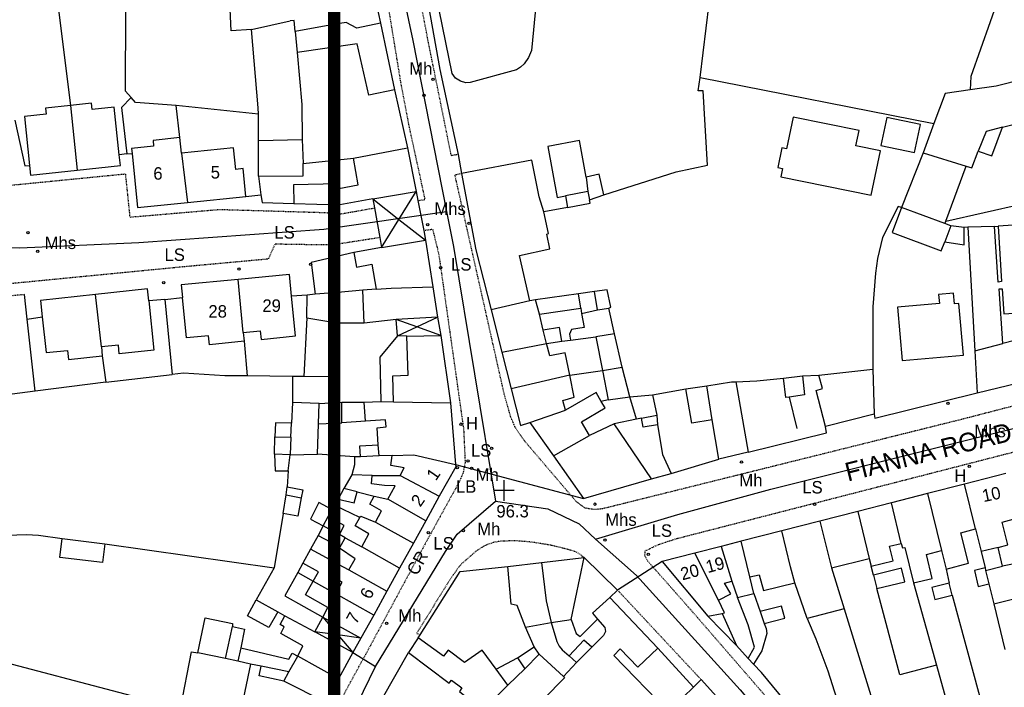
# Model space of a CAD drawing. Header units: metres. Extents: x 611948 to 1225781, y 656699 to 1316021.
# Tile 58 of 169: x 612450 to 612608, y 658409 to 658516. Entities that reach past the tile are written whole.
import ezdxf

# ---------------------------------------------------------------- set-up
doc = ezdxf.new("R2010")
doc.units = ezdxf.units.M
doc.linetypes.add('4696-11$0$PECK', pattern=[0.2, 0.1, -0.1])
for name, color, linetype in [('- EXTENT OF LiDAR SURVEY', 1, 'Continuous'), ('4696-11$0$BLD_INN_W', 253, 'Continuous'), ('4696-11$0$BLD_OTL_P', 253, 'Continuous'), ('4696-11$0$BLD_OTL_S', 253, 'Continuous'), ('4696-11$0$GEN_LIN_D', 253, 'Continuous'), ('4696-11$0$GEN_PCK_D', 253, '4696-11$0$PECK'), ('4696-11$0$GL_HS_OTL', 253, 'Continuous'), ('4696-11$0$HT_CTRL', 253, 'Continuous'), ('4696-11$0$OTHER_SYM', 253, 'Continuous'), ('4696-11$0$POLE_SYMB', 253, 'Continuous'), ('4696-11$0$ROADS', 253, 'Continuous'), ('4696-11$0$ROADS_CTR', 253, 'Continuous'), ('4696-11$0$ROADS_PCK', 253, '4696-11$0$PECK'), ('4696-11$0$TOWNLAND', 253, 'Continuous')]:
    doc.layers.add(name, color=color, linetype=linetype)
doc.styles.add('4696-11$0$STANDARD', font='txt')

# ---------------------------------------------------------------- blocks, each defined once
blk = doc.blocks.new('4696-11$0$13', base_point=(160450.170478, 242323.105036))
blk.add_circle((160450.170478, 242323.105036), 0.187958)
blk = doc.blocks.new('4696-11$0$35', base_point=(150.27109, 306.896499))
for p, q in [((150.27109, 308.539432), (150.27109, 305.253567)), ((151.914023, 306.896499), (148.62816, 306.896499))]:
    blk.add_line(p, q)
blk = doc.blocks.new('4696-11')
at = {"layer": '4696-11$0$BLD_INN_W', "flags": 128}
for points in [[(612493.751, 658514.527), (612494.067, 658511.148)], [(612457.666, 658502.682), (612458.745, 658492.295)], [(612607.35, 658499.174), (612604.714, 658498.483), (612603.449, 658495.356)], [(612487.856, 658497.06), (612494.894, 658497.234)], [(612475.51, 658494.995), (612476.46, 658487.108)], [(612506.201, 658487.702), (612513.179, 658488.869)], [(612510.414, 658484.396), (612513.179, 658488.869)], [(612540.729, 658488.856), (612537.172, 658488.158)], [(612506.201, 658487.702), (612510.414, 658484.396)], [(612507.625, 658479.882), (612510.414, 658484.396)], [(612510.414, 658484.396), (612514.696, 658481.036)], [(612599.008, 658483.337), (612598.08, 658480.773)], [(612507.625, 658479.882), (612514.696, 658481.036)], [(612485.417, 658466.27), (612484.574, 658474.777)], [(612506.767, 658473.195), (612509.187, 658473.345), (612515.845, 658473.558)], [(612539.619, 658470.133), (612539.268, 658472.451)], [(612542.299, 658469.886), (612541.805, 658472.822)], [(612462.627, 658463.972), (612461.669, 658472.347)], [(612531.434, 658471.353), (612525.242, 658469.863)], [(612532.964, 658469.181), (612532.333, 658471.498)], [(612539.743, 658469.313), (612542.299, 658469.886)], [(612542.299, 658469.886), (612544.138, 658470.174)], [(612495.611, 658468.601), (612500.735, 658467.746)], [(612516.589, 658468.702), (612509.971, 658468.351)], [(612513.281, 658467.152), (612509.971, 658468.351)], [(612513.281, 658467.152), (612516.589, 658468.702)], [(612510.164, 658465.691), (612513.281, 658467.152)], [(612517.163, 658465.745), (612513.281, 658467.152)], [(612534.107, 658464.487), (612533.576, 658466.624)], [(612511.684, 658465.679), (612517.163, 658465.745)], [(612545.018, 658466.039), (612542.02, 658465.565)], [(612526.935, 658463.113), (612534.107, 658464.487)], [(612602.903, 658463.318), (612607.397, 658464.499)], [(612543.106, 658460.151), (612546.263, 658460.666)], [(612537.83, 658459.385), (612528.442, 658457.221)], [(612560.722, 658452.237), (612559.835, 658457.712)], [(612505.05, 658452.029), (612504.815, 658455.067)], [(612509.514, 658455.129), (612518.714, 658454.954)], [(612531.428, 658451.796), (612537.157, 658453.783)], [(612549.343, 658452.482), (612551.82, 658452.974)], [(612493.064, 658449.432), (612493.173, 658451.711)], [(612535.213, 658446.474), (612541.037, 658449.702)], [(612507.257, 658446.44), (612507.088, 658448.239)], [(612509.336, 658446.49), (612512.776, 658446.626), (612519.502, 658445.08)], [(612510.591, 658443.317), (612516.887, 658440.008)], [(612602.993, 658434.735), (612601.243, 658441.926)], [(612492.309, 658440.189), (612494.711, 658439.721)], [(612514.706, 658436.056), (612508.611, 658439.488)], [(612595.276, 658440.401), (612597.518, 658431.256)], [(612591.074, 658432.405), (612589.481, 658438.922)], [(612498.252, 658435.218), (612499.045, 658436.741)], [(612584.082, 658437.543), (612585.946, 658430.001)], [(612500.196, 658434.188), (612498.252, 658435.218)], [(612506.628, 658435.839), (612512.73, 658432.475)], [(612577.991, 658435.987), (612579.874, 658428.472)], [(612573.993, 658426.104), (612573.281, 658428.664), (612571.883, 658434.427)], [(612510.506, 658428.447), (612504.447, 658431.848)], [(612562.156, 658431.942), (612563.867, 658426.334)], [(612566.743, 658427.028), (612565.346, 658432.758)], [(612606.635, 658431.76), (612603.886, 658431.098)], [(612538.059, 658420.232), (612540.151, 658430.141)], [(612561.701, 658423.285), (612557.922, 658430.861)], [(612502.365, 658428.179), (612508.469, 658424.755)], [(612530.746, 658418.996), (612529.389, 658422.469), (612528.448, 658422.685), (612527.879, 658428.721)], [(612533.276, 658429.347), (612534.045, 658423.192), (612534.862, 658419.736)], [(612604.53, 658428.498), (612604.626, 658428.062)], [(612604.626, 658428.062), (612607.349, 658428.744)], [(612604.626, 658428.062), (612605.154, 658425.915)], [(612506.354, 658420.923), (612500.264, 658424.329)], [(612544.261, 658423.761), (612541.494, 658421.208), (612542.278, 658420.272)], [(612498.183, 658420.58), (612504.302, 658417.207)], [(612498.183, 658420.58), (612500.62, 658417.727)], [(612482.576, 658413.965), (612483.672, 658419.09)], [(612503.032, 658414.904), (612496.894, 658418.253)], [(612500.62, 658417.727), (612496.894, 658418.253)], [(612500.62, 658417.727), (612503.032, 658414.904)], [(612504.302, 658417.207), (612500.62, 658417.727)], [(612485.048, 658415.637), (612484.558, 658413.515)], [(612529.43, 658414.071), (612532.121, 658415.824)], [(612538.912, 658413.296), (612541.38, 658415.748)], [(612482.576, 658413.965), (612478.132, 658414.864)], [(612484.558, 658413.515), (612482.576, 658413.965)], [(612492.705, 658411.835), (612494.173, 658414.341)], [(612500.718, 658410.711), (612494.173, 658414.341)], [(612526.039, 658412.255), (612529.43, 658414.071)], [(612529.43, 658414.071), (612530.638, 658412.297)], [(612530.638, 658412.297), (612532.946, 658414.668)], [(612486.58, 658413.045), (612484.558, 658413.515)], [(612492.705, 658411.835), (612488.282, 658412.733)], [(612491.932, 658410.331), (612492.705, 658411.835)], [(612527.871, 658409.684), (612530.638, 658412.297)], [(612536.823, 658411.067), (612536.984, 658410.848), (612533.681, 658407.472)]]:
    blk.add_lwpolyline(points, dxfattribs=at)
at = {"layer": '4696-11$0$BLD_OTL_P', "flags": 128}
for points in [[(612603.449, 658495.356), (612605.593, 658494.566), (612607.35, 658499.174)], [(612500.598, 658472.678), (612500.735, 658467.746)], [(612510.164, 658465.691), (612509.971, 658468.351)], [(612536.545, 658464.838), (612536.214, 658467.037), (612533.576, 658466.624)], [(612542.02, 658465.565), (612543.106, 658460.151)], [(612560.722, 658452.237), (612557.465, 658451.701), (612556.479, 658457.216)]]:
    blk.add_lwpolyline(points, dxfattribs=at)
at = {"layer": '4696-11$0$BLD_OTL_S', "flags": 128}
for points in [[(612521.844, 658506.365), (612521.159, 658506.327), (612520.274, 658506.552), (612519.519, 658507.065), (612518.983, 658507.804), (612516.381, 658520.441), (612515.649, 658524.542), (612520.545, 658524.685), (612520.607, 658523.694), (612529.464, 658524.255), (612529.449, 658525.383), (612533.051, 658525.395), (612531.673, 658511.463), (612531.233, 658510.343), (612530.534, 658509.364), (612529.945, 658508.819), (612529.274, 658508.376), (612521.844, 658506.365)], [(612486.73, 658514.832), (612492.923, 658516.242)], [(612493.751, 658514.527), (612493.562, 658516.305), (612492.923, 658516.242)], [(612499.885, 658515.656), (612493.751, 658514.527)], [(612507.443, 658515.892), (612503.667, 658515.074), (612501.943, 658515.965), (612499.885, 658515.656)], [(612507.443, 658515.892), (612509.714, 658505.165)], [(612487.835, 658501.279), (612487.83, 658502.279), (612486.73, 658514.832)], [(612493.751, 658514.527), (612494.067, 658511.148)], [(612642.03, 658515), (612623.436, 658510.091), (612606.338, 658505.789), (612602.162, 658505.189)], [(612509.714, 658505.165), (612505.558, 658504.325), (612503.679, 658512.574), (612494.067, 658511.148)], [(612494.067, 658511.148), (612494.808, 658502.813), (612494.894, 658497.234)], [(612602.162, 658505.189), (612598.125, 658504.609), (612596.329, 658499.781)], [(612457.666, 658502.682), (612453.662, 658502.255), (612453.767, 658501.276), (612450.277, 658500.911), (612451.098, 658493.056)], [(612465.51, 658494.737), (612464.707, 658502.42), (612461.134, 658502.046), (612461.028, 658503.041), (612457.666, 658502.682)], [(612457.666, 658502.682), (612458.745, 658492.295)], [(612607.35, 658499.174), (612620.612, 658502.558), (612621.08, 658500.82), (612633.345, 658503.939)], [(612487.856, 658497.06), (612487.835, 658501.279)], [(612571.87, 658495.868), (612571.234, 658492.744), (612572.018, 658492.584), (612571.739, 658491.212), (612586.262, 658488.254), (612587.715, 658495.388), (612583.802, 658496.217), (612584.301, 658498.666), (612573.692, 658500.804), (612572.654, 658495.708), (612571.87, 658495.868)], [(612594.144, 658499.599), (612588.763, 658500.736), (612587.814, 658496.245), (612593.195, 658495.108), (612594.144, 658499.599)], [(612596.329, 658499.781), (612594.572, 658495.093)], [(612607.35, 658499.174), (612604.714, 658498.483), (612603.449, 658495.356)], [(612475.25, 658497.511), (612470.92, 658497.064), (612471.016, 658496.133), (612467.471, 658495.767), (612467.554, 658494.961)], [(612475.51, 658494.995), (612475.25, 658497.511)], [(612487.847, 658491.353), (612487.856, 658497.06)], [(612494.894, 658497.234), (612495.033, 658493.355)], [(612540.478, 658491.194), (612539.409, 658497.068), (612534.314, 658496.083), (612535.814, 658487.932), (612537.172, 658488.158)], [(612458.745, 658492.295), (612465.689, 658493.02), (612465.51, 658494.737)], [(612467.554, 658494.961), (612468.449, 658486.282), (612476.46, 658487.108)], [(612485.849, 658488.076), (612485.389, 658492.542), (612484.2, 658492.419), (612483.845, 658495.855), (612475.51, 658494.995)], [(612475.51, 658494.995), (612476.46, 658487.108)], [(612503.11, 658494.211), (612511.778, 658495.896)], [(612511.778, 658495.896), (612513.179, 658488.869)], [(612594.572, 658495.093), (612601.481, 658492.927)], [(612601.481, 658492.927), (612602.382, 658492.652), (612603.449, 658495.356)], [(612451.098, 658493.056), (612451.259, 658491.514), (612458.745, 658492.295)], [(612487.847, 658491.353), (612495.042, 658491.38), (612495.033, 658493.355)], [(612500.752, 658489.366), (612503.855, 658489.935), (612503.11, 658494.211)], [(612533.665, 658485.602), (612532.913, 658488.038), (612531.726, 658493.892), (612520.477, 658491.777)], [(612520.477, 658491.777), (612522.776, 658479.51), (612525.242, 658469.863)], [(612540.478, 658491.194), (612540.729, 658488.856)], [(612500.938, 658486.739), (612500.465, 658489.313), (612500.752, 658489.366)], [(612506.201, 658487.702), (612513.179, 658488.869)], [(612513.179, 658488.869), (612513.471, 658487.404)], [(612540.729, 658488.856), (612541.035, 658487.537)], [(612476.46, 658487.108), (612485.849, 658488.076)], [(612506.201, 658487.702), (612500.938, 658486.739)], [(612506.201, 658487.702), (612506.47, 658486.228)], [(612513.471, 658487.404), (612514.421, 658482.63)], [(612537.172, 658488.158), (612537.501, 658486.321)], [(612537.501, 658486.321), (612541.118, 658486.997), (612541.035, 658487.537)], [(612506.47, 658486.228), (612507.336, 658481.468)], [(612531.434, 658471.353), (612529.759, 658478.624), (612534.654, 658479.668), (612534.142, 658482.024), (612534.402, 658482.126), (612533.665, 658485.602)], [(612613.064, 658483.744), (612606.627, 658483.293)], [(612607.397, 658464.499), (612606.795, 658473.255), (612607.295, 658473.278), (612607.534, 658469.219), (612614.052, 658469.651), (612613.064, 658483.744)], [(612514.421, 658482.63), (612514.696, 658481.036)], [(612606.047, 658483.271), (612601.768, 658483.15)], [(612601.768, 658483.15), (612602.903, 658463.318)], [(612606.627, 658483.293), (612607.189, 658474.457), (612606.65, 658474.335), (612606.047, 658483.271)], [(612507.336, 658481.468), (612507.625, 658479.882)], [(612507.625, 658479.882), (612514.696, 658481.036)], [(612514.696, 658481.036), (612515.845, 658473.558)], [(612507.625, 658479.882), (612503.158, 658479.063)], [(612503.158, 658479.063), (612503.585, 658476.739), (612506.073, 658477.197), (612506.767, 658473.195)], [(612484.574, 658474.777), (612475.467, 658473.895), (612475.663, 658471.87)], [(612493.161, 658472.054), (612492.82, 658475.576), (612484.574, 658474.777)], [(612485.417, 658466.27), (612484.574, 658474.777)], [(612470.225, 658471.304), (612470.018, 658473.239), (612461.669, 658472.347)], [(612500.598, 658472.678), (612496.954, 658472.372)], [(612506.767, 658473.195), (612504.624, 658473.016)], [(612504.834, 658467.766), (612504.624, 658473.016)], [(612506.767, 658473.195), (612509.187, 658473.345), (612515.845, 658473.558)], [(612515.845, 658473.558), (612516.589, 658468.702)], [(612539.268, 658472.451), (612532.333, 658471.498)], [(612541.805, 658472.822), (612539.268, 658472.451)], [(612544.138, 658470.174), (612544.458, 658470.296), (612543.864, 658473.072), (612541.805, 658472.822)], [(612591.218, 658461.741), (612601.043, 658462.607), (612600.31, 658470.925), (612599.61, 658470.863), (612599.46, 658472.56), (612597.061, 658472.348), (612597.187, 658470.922), (612590.46, 658470.328), (612591.218, 658461.741)], [(612461.669, 658472.347), (612452.851, 658471.404), (612453.135, 658468.746)], [(612462.627, 658463.972), (612461.669, 658472.347)], [(612470.225, 658471.304), (612471.069, 658463.407), (612465.505, 658462.812), (612465.364, 658464.242), (612462.627, 658463.972)], [(612485.56, 658464.833), (612479.981, 658464.278), (612479.836, 658465.73), (612476.291, 658465.387), (612475.663, 658471.87)], [(612485.417, 658466.27), (612488.132, 658466.533), (612488.274, 658465.147), (612493.783, 658465.714), (612493.161, 658472.054)], [(612495.611, 658468.601), (612495.658, 658472.263)], [(612496.954, 658472.372), (612495.658, 658472.263)], [(612531.434, 658471.353), (612525.242, 658469.863)], [(612532.333, 658471.498), (612531.434, 658471.353)], [(612525.242, 658469.863), (612526.935, 658463.113)], [(612532.964, 658469.181), (612539.619, 658470.133)], [(612539.743, 658469.313), (612540.134, 658467.076), (612538.115, 658466.726), (612537.779, 658466.004), (612537.943, 658465.045)], [(612539.619, 658470.133), (612539.743, 658469.313)], [(612539.743, 658469.313), (612542.299, 658469.886)], [(612542.299, 658469.886), (612544.138, 658470.174)], [(612545.018, 658466.039), (612544.138, 658470.174)], [(612453.135, 658468.746), (612453.746, 658463.028), (612457.191, 658463.38), (612457.338, 658461.939), (612462.77, 658462.52)], [(612495.611, 658468.601), (612495.158, 658459.181)], [(612500.735, 658467.746), (612500.236, 658459.145), (612495.158, 658459.181)], [(612509.971, 658468.351), (612504.834, 658467.766)], [(612516.589, 658468.702), (612509.971, 658468.351)], [(612516.589, 658468.702), (612517.163, 658465.745)], [(612533.576, 658466.624), (612532.964, 658469.181)], [(612485.417, 658466.27), (612485.56, 658464.833)], [(612617.583, 658467.108), (612607.397, 658464.499)], [(612509.514, 658455.129), (612509.414, 658459.288), (612511.874, 658459.38), (612511.684, 658465.679)], [(612511.684, 658465.679), (612510.164, 658465.691)], [(612511.684, 658465.679), (612517.163, 658465.745)], [(612517.163, 658465.745), (612518.714, 658454.954)], [(612534.107, 658464.487), (612536.545, 658464.838)], [(612537.943, 658465.045), (612542.02, 658465.565)], [(612545.018, 658466.039), (612542.02, 658465.565)], [(612546.263, 658460.666), (612545.018, 658466.039)], [(612462.627, 658463.972), (612462.77, 658462.52)], [(612526.935, 658463.113), (612534.107, 658464.487)], [(612526.935, 658463.113), (612528.442, 658457.221)], [(612537.83, 658459.385), (612537.093, 658462.962), (612534.636, 658462.49), (612534.107, 658464.487)], [(612602.903, 658463.318), (612603.236, 658456.561)], [(612543.106, 658460.151), (612546.263, 658460.666)], [(612543.106, 658460.151), (612544.029, 658455.436)], [(612547.486, 658455.912), (612546.263, 658460.666)], [(612577.826, 658459.418), (612586.5, 658460.379)], [(612586.5, 658460.379), (612586.735, 658453.122)], [(612603.236, 658456.561), (612621.173, 658460.926)], [(612537.83, 658459.385), (612528.442, 658457.221)], [(612537.157, 658453.783), (612536.75, 658455.341), (612538.568, 658455.849), (612537.83, 658459.385)], [(612559.835, 658457.712), (612563.813, 658458.35), (612564.532, 658458.333)], [(612564.532, 658458.333), (612566.506, 658447.065)], [(612572.149, 658458.93), (612575.206, 658459.285)], [(612573.083, 658455.875), (612572.524, 658455.833), (612572.149, 658458.93)], [(612575.206, 658459.285), (612575.541, 658456.247), (612573.083, 658455.875)], [(612578.885, 658451.144), (612577.398, 658456.936), (612578.415, 658457.261), (612577.826, 658459.418)], [(612528.442, 658457.221), (612529.91, 658451.348), (612531.428, 658451.796)], [(612542.91, 658455.19), (612542.063, 658456.626), (612537.157, 658453.783)], [(612556.479, 658457.216), (612559.835, 658457.712)], [(612560.722, 658452.237), (612559.835, 658457.712)], [(612501.236, 658455.05), (612504.815, 658455.067)], [(612501.252, 658451.75), (612501.236, 658455.05)], [(612504.815, 658455.067), (612507.515, 658455.18)], [(612507.515, 658455.18), (612509.514, 658455.129)], [(612509.514, 658455.129), (612518.714, 658454.954)], [(612541.037, 658449.702), (612539.726, 658451.936), (612543.535, 658454.153), (612542.91, 658455.19)], [(612544.029, 658455.436), (612547.486, 658455.912)], [(612547.486, 658455.912), (612551.144, 658456.27)], [(612548.563, 658452.358), (612547.486, 658455.912)], [(612551.144, 658456.27), (612551.82, 658452.974)], [(612493.297, 658455.031), (612493.173, 658451.711)], [(612497.578, 658454.872), (612493.297, 658455.031)], [(612497.473, 658451.572), (612497.578, 658454.872)], [(612518.714, 658454.954), (612519.502, 658445.08)], [(612531.428, 658451.796), (612537.157, 658453.783)], [(612505.05, 658452.029), (612501.252, 658451.75)], [(612507.088, 658448.239), (612506.895, 658450.957), (612508.355, 658451.104), (612508.229, 658452.264), (612505.05, 658452.029)], [(612549.343, 658452.482), (612548.563, 658452.358)], [(612551.947, 658451.414), (612549.63, 658451.063), (612549.343, 658452.482)], [(612551.82, 658452.974), (612551.947, 658451.414)], [(612561.792, 658445.902), (612560.722, 658452.237)], [(612586.735, 658453.122), (612578.885, 658451.144)], [(612493.173, 658451.711), (612490.613, 658451.739), (612490.505, 658449.519)], [(612493.064, 658449.432), (612493.173, 658451.711)], [(612497.317, 658446.712), (612497.473, 658451.572)], [(612531.428, 658451.796), (612535.213, 658446.474)], [(612544.987, 658451.621), (612541.037, 658449.702)], [(612550.948, 658442.791), (612544.987, 658451.621)], [(612490.505, 658449.519), (612493.064, 658449.432)], [(612493.064, 658449.432), (612492.918, 658446.611)], [(612535.213, 658446.474), (612541.037, 658449.702)], [(612504.218, 658446.305), (612504.13, 658448.065), (612507.088, 658448.239)], [(612490.438, 658446.739), (612490.55, 658444.08), (612492.61, 658444.05)], [(612492.918, 658446.611), (612490.438, 658446.739)], [(612492.61, 658444.05), (612492.918, 658446.611)], [(612492.918, 658446.611), (612497.317, 658446.712)], [(612507.257, 658446.44), (612504.218, 658446.305)], [(612509.336, 658446.49), (612507.257, 658446.44)], [(612510.591, 658443.317), (612511.225, 658444.56), (612509.124, 658444.89), (612509.336, 658446.49)], [(612509.336, 658446.49), (612512.776, 658446.626), (612519.502, 658445.08)], [(612535.213, 658446.474), (612540.026, 658439.639)], [(612566.506, 658447.065), (612561.792, 658445.902)], [(612519.502, 658445.08), (612519.523, 658444.72), (612516.887, 658440.008)], [(612508.611, 658439.488), (612509.779, 658441.632), (612508.1, 658441.684), (612506.018, 658441.974), (612506.092, 658443.315)], [(612506.092, 658443.315), (612510.591, 658443.317)], [(612510.591, 658443.317), (612516.887, 658440.008)], [(612540.026, 658439.639), (612550.948, 658442.791)], [(612607.874, 658443.62), (612601.243, 658441.926)], [(612492.309, 658440.189), (612492.462, 658441.509)], [(612492.462, 658441.509), (612494.965, 658441.021), (612494.711, 658439.721)], [(612501.583, 658441.213), (612500.671, 658439.509)], [(612503.685, 658440.684), (612501.583, 658441.213)], [(612601.243, 658441.926), (612595.276, 658440.401)], [(612602.993, 658434.735), (612601.243, 658441.926)], [(612491.843, 658437.187), (612492.309, 658440.189)], [(612494.711, 658439.721), (612494.165, 658436.778), (612491.843, 658437.187)], [(612500.671, 658439.509), (612503.234, 658438.902), (612503.685, 658440.684)], [(612506.628, 658435.839), (612507.599, 658437.663), (612505.754, 658438.714), (612506.448, 658439.977)], [(612506.448, 658439.977), (612508.611, 658439.488)], [(612514.706, 658436.056), (612508.611, 658439.488)], [(612516.887, 658440.008), (612514.706, 658436.056)], [(612595.276, 658440.401), (612589.481, 658438.922)], [(612595.276, 658440.401), (612597.518, 658431.256)], [(612499.659, 658437.844), (612497.534, 658438.954), (612496.207, 658436.289), (612498.252, 658435.218)], [(612499.045, 658436.741), (612499.659, 658437.844)], [(612589.481, 658438.922), (612584.082, 658437.543)], [(612591.074, 658432.405), (612589.481, 658438.922)], [(612498.252, 658435.218), (612499.045, 658436.741)], [(612500.858, 658433.831), (612501.591, 658435.294), (612499.045, 658436.741)], [(612504.447, 658431.848), (612505.557, 658433.973), (612503.392, 658435.243), (612504.145, 658436.566)], [(612504.145, 658436.566), (612504.283, 658436.787), (612506.628, 658435.839)], [(612584.082, 658437.543), (612577.991, 658435.987)], [(612584.082, 658437.543), (612585.946, 658430.001)], [(612606.635, 658431.76), (612608.193, 658432.207), (612607.295, 658435.802), (612609.652, 658436.454)], [(612498.252, 658435.218), (612497.459, 658433.694)], [(612500.196, 658434.188), (612498.252, 658435.218)], [(612506.628, 658435.839), (612512.73, 658432.475)], [(612514.706, 658436.056), (612512.73, 658432.475)], [(612577.991, 658435.987), (612571.883, 658434.427)], [(612577.991, 658435.987), (612579.874, 658428.472)], [(612598.272, 658428.3), (612601.867, 658429.218), (612600.645, 658434.091), (612602.993, 658434.735)], [(612602.993, 658434.735), (612603.886, 658431.098)], [(612463.163, 658432.37), (612462.787, 658429.324), (612455.931, 658430.173), (612456.308, 658433.218)], [(612456.308, 658433.218), (612463.163, 658432.37)], [(612497.459, 658433.694), (612499.385, 658432.664)], [(612499.385, 658432.664), (612500.196, 658434.188)], [(612500.196, 658434.188), (612500.858, 658433.831)], [(612500.848, 658431.671), (612501.781, 658433.315)], [(612501.781, 658433.315), (612504.447, 658431.848)], [(612571.883, 658434.427), (612565.346, 658432.758)], [(612573.993, 658426.104), (612573.281, 658428.664), (612571.883, 658434.427)], [(612502.365, 658428.179), (612503.377, 658429.964), (612500.848, 658431.671)], [(612510.506, 658428.447), (612504.447, 658431.848)], [(612512.73, 658432.475), (612510.506, 658428.447)], [(612562.156, 658431.942), (612557.922, 658430.861)], [(612565.346, 658432.758), (612562.156, 658431.942)], [(612562.156, 658431.942), (612563.867, 658426.334)], [(612566.743, 658427.028), (612565.346, 658432.758)], [(612586.252, 658428.742), (612589.767, 658429.619), (612589.196, 658431.976), (612591.074, 658432.405)], [(612591.074, 658432.405), (612591.257, 658431.726), (612591.656, 658431.748), (612593.044, 658426.115)], [(612607.349, 658428.744), (612606.635, 658431.76)], [(612533.276, 658429.347), (612540.151, 658430.141)], [(612538.059, 658420.232), (612540.151, 658430.141)], [(612540.151, 658430.141), (612545.516, 658424.927)], [(612557.922, 658430.861), (612552.673, 658429.521)], [(612561.701, 658423.285), (612557.922, 658430.861)], [(612579.874, 658428.472), (612585.946, 658430.001)], [(612585.946, 658430.001), (612586.252, 658428.742)], [(612593.044, 658426.115), (612596.06, 658426.809), (612595.142, 658430.624), (612597.518, 658431.256)], [(612597.518, 658431.256), (612598.272, 658428.3)], [(612603.886, 658431.098), (612604.53, 658428.498)], [(612494.962, 658429.243), (612494.189, 658427.739)], [(612496.655, 658426.352), (612497.468, 658427.855), (612494.962, 658429.243)], [(612500.264, 658424.329), (612501.275, 658426.174), (612499.571, 658427.145), (612500.661, 658429.07)], [(612500.661, 658429.07), (612502.365, 658428.179)], [(612502.365, 658428.179), (612508.469, 658424.755)], [(612510.506, 658428.447), (612508.469, 658424.755)], [(612513.799, 658417.732), (612520.224, 658427.885), (612527.879, 658428.721)], [(612527.879, 658428.721), (612533.276, 658429.347)], [(612530.746, 658418.996), (612529.389, 658422.469), (612528.448, 658422.685), (612527.879, 658428.721)], [(612533.276, 658429.347), (612534.045, 658423.192), (612534.862, 658419.736)], [(612552.673, 658429.521), (612560.033, 658420.757)], [(612579.874, 658428.472), (612581.896, 658421.906)], [(612587.145, 658425.191), (612591.621, 658426.273), (612591.101, 658428.428), (612586.625, 658427.345)], [(612604.53, 658428.498), (612602.813, 658428.042), (612603.405, 658425.525), (612605.154, 658425.915)], [(612604.53, 658428.498), (612604.626, 658428.062)], [(612605.921, 658422.742), (612610.432, 658423.859), (612609.207, 658429.133), (612607.349, 658428.744)], [(612494.189, 658427.739), (612496.655, 658426.352)], [(612566.743, 658427.028), (612568.281, 658427.396), (612568.953, 658424.84), (612573.993, 658426.104)], [(612567.396, 658424.392), (612566.743, 658427.028)], [(612586.625, 658427.345), (612587.145, 658425.191)], [(612604.626, 658428.062), (612605.154, 658425.915)], [(612498.183, 658420.58), (612498.975, 658422.124), (612495.425, 658424.186), (612496.655, 658426.352)], [(612496.655, 658426.352), (612500.264, 658424.329)], [(612561.701, 658423.285), (612563.716, 658424.335), (612562.708, 658426.01), (612563.867, 658426.334)], [(612563.867, 658426.334), (612564.759, 658423.719)], [(612575.947, 658420.365), (612573.993, 658426.104)], [(612598.79, 658426.025), (612595.971, 658425.326), (612596.446, 658423.409), (612599.265, 658424.109)], [(612599.265, 658424.109), (612598.79, 658426.025)], [(612605.154, 658425.915), (612605.921, 658422.742)], [(612506.354, 658420.923), (612500.264, 658424.329)], [(612508.469, 658424.755), (612506.354, 658420.923)], [(612544.261, 658423.761), (612541.494, 658421.208), (612542.278, 658420.272)], [(612545.516, 658424.927), (612544.261, 658423.761)], [(612544.261, 658423.761), (612551.959, 658415.599)], [(612564.759, 658423.719), (612567.396, 658424.392)], [(612490.961, 658421.453), (612489.544, 658418.897), (612486.083, 658420.818), (612487.501, 658423.373)], [(612487.501, 658423.373), (612490.961, 658421.453)], [(612562.292, 658421.148), (612562.671, 658421.27), (612561.701, 658423.285)], [(612569.038, 658419.581), (612572.394, 658420.417), (612571.865, 658422.354), (612568.39, 658421.497)], [(612581.896, 658421.906), (612575.947, 658420.365)], [(612478.132, 658414.864), (612479.286, 658420.449), (612483.709, 658419.55), (612483.672, 658419.09)], [(612494.173, 658414.341), (612494.965, 658415.965), (612491.436, 658417.968), (612491.99, 658419.05), (612491.329, 658419.427), (612492.082, 658420.81)], [(612492.082, 658420.81), (612496.894, 658418.253)], [(612496.894, 658418.253), (612498.183, 658420.58)], [(612498.183, 658420.58), (612504.302, 658417.207)], [(612506.354, 658420.923), (612504.302, 658417.207)], [(612538.059, 658420.232), (612538.85, 658417.955), (612539.532, 658417.458), (612542.278, 658420.272)], [(612542.278, 658420.272), (612543.485, 658418.938), (612543.588, 658418.298), (612543.251, 658417.656), (612541.38, 658415.748)], [(612560.033, 658420.757), (612562.292, 658421.148)], [(612568.39, 658421.497), (612569.038, 658419.581)], [(612483.672, 658419.09), (612485.634, 658418.639), (612485.048, 658415.637)], [(612530.746, 658418.996), (612534.862, 658419.736)], [(612532.121, 658415.824), (612530.746, 658418.996)], [(612534.862, 658419.736), (612538.059, 658420.232)], [(612503.032, 658414.904), (612496.894, 658418.253)], [(612504.302, 658417.207), (612503.032, 658414.904)], [(612513.496, 658417.254), (612513.799, 658417.732)], [(612526.039, 658412.255), (612523.784, 658415.284), (612520.955, 658413.29), (612518.325, 658415.277), (612517.55, 658414.333), (612513.496, 658417.254)], [(612485.048, 658415.637), (612492.756, 658413.834), (612493.251, 658414.817), (612494.173, 658414.341)], [(612532.946, 658414.668), (612532.121, 658415.824)], [(612541.38, 658415.748), (612540.115, 658416.902), (612537.747, 658414.371)], [(612538.912, 658413.296), (612541.38, 658415.748)], [(612551.959, 658415.599), (612548.775, 658412.584), (612545.92, 658415.49), (612544.906, 658414.425), (612553.629, 658405.428), (612550.026, 658401.672), (612554.207, 658397.352)], [(612475.336, 658405.951), (612477.092, 658415.019), (612478.132, 658414.864)], [(612482.576, 658413.965), (612478.132, 658414.864)], [(612484.558, 658413.515), (612482.576, 658413.965)], [(612492.705, 658411.835), (612494.173, 658414.341)], [(612500.718, 658410.711), (612494.173, 658414.341)], [(612503.032, 658414.904), (612500.718, 658410.711)], [(612508.387, 658407.031), (612507.764, 658407.568), (612511.928, 658414.926)], [(612511.928, 658414.926), (612518.47, 658409.998), (612518.848, 658410.48), (612520.534, 658409.228), (612520.157, 658408.646), (612522.065, 658407.096)], [(612530.638, 658412.297), (612532.946, 658414.668)], [(612536.823, 658411.067), (612532.946, 658414.668)], [(612537.747, 658414.371), (612538.912, 658413.296)], [(612486.58, 658413.045), (612484.558, 658413.515)], [(612486.58, 658413.045), (612484.743, 658404.357)], [(612488.282, 658412.733), (612486.58, 658413.045)], [(612491.932, 658410.331), (612487.949, 658411.172), (612488.282, 658412.733)], [(612492.705, 658411.835), (612488.282, 658412.733)], [(612538.912, 658413.296), (612536.823, 658411.067)], [(612527.871, 658409.684), (612526.039, 658412.255)], [(612527.871, 658409.684), (612530.638, 658412.297)], [(612536.823, 658411.067), (612536.984, 658410.848), (612533.681, 658407.472)], [(612498.628, 658406.924), (612491.932, 658410.331)], [(612500.718, 658410.711), (612498.628, 658406.924)], [(612522.065, 658407.096), (612523.911, 658405.685), (612527.871, 658409.684)], [(612557.689, 658409.347), (612554.405, 658406.152), (612554.567, 658405.733), (612553.373, 658404.587), (612555.946, 658401.72), (612557.22, 658402.846), (612558.306, 658401.651)], [(612558.923, 658410.573), (612557.689, 658409.347)], [(612562.843, 658406.253), (612558.923, 658410.573)]]:
    blk.add_lwpolyline(points, dxfattribs=at)
at = {"layer": '4696-11$0$GEN_LIN_D', "flags": 128}
for points in [[(612608.624, 658529.537), (612607.281, 658521.852), (612606.887, 658520.55), (612602.251, 658507.329), (612602.162, 658505.189)], [(612514.758, 658520.747), (612516.978, 658508.419), (612519.902, 658494.815)], [(612506.726, 658519.288), (612507.443, 658515.892)], [(612558.758, 658507.16), (612560.247, 658519.051)], [(612455.742, 658518.034), (612457.666, 658502.682)], [(612467.423, 658503.936), (612466.517, 658504.979), (612466.558, 658517.955)], [(612486.73, 658514.832), (612483.492, 658514.638), (612483.295, 658518.096)], [(612543.311, 658488.328), (612554.932, 658492.043), (612559.945, 658493.088), (612559.269, 658505.022), (612558.449, 658504.998), (612558.758, 658507.16)], [(612558.758, 658507.16), (612596.329, 658499.781)], [(612509.714, 658505.165), (612511.778, 658495.896)], [(612467.423, 658503.936), (612465.836, 658502.32), (612466.72, 658494.89)], [(612474.659, 658502.677), (612468.104, 658503.152), (612467.423, 658503.936)], [(612487.835, 658501.279), (612474.659, 658502.677)], [(612475.25, 658497.511), (612474.659, 658502.677)], [(612598.216, 658484.136), (612610.568, 658486.912), (612614.485, 658495.969), (612634.078, 658500.943)], [(612448.745, 658500.332), (612450.337, 658493.005), (612451.098, 658493.056)], [(612466.72, 658494.89), (612465.51, 658494.737)], [(612466.72, 658494.89), (612467.554, 658494.961)], [(612519.902, 658494.815), (612520.477, 658491.777)], [(612594.572, 658495.093), (612591.095, 658486.298)], [(612495.033, 658493.355), (612503.11, 658494.211)], [(612543.311, 658488.328), (612542.555, 658491.644), (612540.478, 658491.194)], [(612598.216, 658484.136), (612601.481, 658492.927)], [(612487.847, 658491.353), (612488.253, 658488.356)], [(612500.752, 658489.366), (612500.604, 658490.075), (612493.482, 658489.941), (612493.534, 658486.962)], [(612485.849, 658488.076), (612488.253, 658488.356)], [(612488.253, 658488.356), (612488.432, 658487.115), (612493.534, 658486.962)], [(612541.035, 658487.537), (612543.311, 658488.328)], [(612493.534, 658486.962), (612500.938, 658486.739)], [(612537.501, 658486.321), (612533.665, 658485.602)], [(612591.095, 658486.298), (612590.574, 658486.475), (612588.057, 658481.504), (612587.234, 658478.121), (612586.926, 658475.78), (612586.512, 658470.378), (612586.5, 658460.379)], [(612598.066, 658483.732), (612598.216, 658484.136)], [(612601.768, 658483.15), (612601.148, 658483.107)], [(612606.047, 658483.271), (612606.627, 658483.293)], [(612503.158, 658479.063), (612496.336, 658477.501), (612496.954, 658472.372)], [(612504.624, 658473.016), (612500.598, 658472.678)], [(612450.69, 658468.398), (612450.277, 658472.32)], [(612472.835, 658471.562), (612470.225, 658471.304)], [(612472.835, 658471.562), (612475.663, 658471.87)], [(612472.835, 658471.562), (612474.019, 658459.526)], [(612495.658, 658472.263), (612493.161, 658472.054)], [(612450.69, 658468.398), (612453.135, 658468.746)], [(612451.982, 658456.857), (612450.69, 658468.398)], [(612504.834, 658467.766), (612500.735, 658467.746)], [(612485.56, 658464.833), (612486.024, 658459.312)], [(612510.164, 658465.691), (612507.361, 658462.299), (612507.515, 658455.18)], [(612536.545, 658464.838), (612537.943, 658465.045)], [(612462.77, 658462.52), (612463.334, 658458.299)], [(612537.83, 658459.385), (612543.106, 658460.151)], [(612463.334, 658458.299), (612451.982, 658456.857)], [(612463.334, 658458.299), (612474.019, 658459.526)], [(612486.024, 658459.312), (612482.478, 658459.32), (612475.802, 658459.714), (612474.019, 658459.526)], [(612493.297, 658459.172), (612486.024, 658459.312)], [(612495.158, 658459.181), (612493.297, 658459.172)], [(612493.297, 658459.172), (612493.297, 658455.031)], [(612564.532, 658458.333), (612567.871, 658458.49), (612572.149, 658458.93)], [(612575.206, 658459.285), (612577.826, 658459.418)], [(612451.982, 658456.857), (612442.097, 658455.577)], [(612551.144, 658456.27), (612556.479, 658457.216)], [(612497.578, 658454.872), (612501.236, 658455.05)], [(612544.029, 658455.436), (612542.91, 658455.19)], [(612573.083, 658455.875), (612574.327, 658450.822)], [(612586.735, 658453.122), (612586.818, 658452.502), (612603.236, 658456.561)], [(612548.563, 658452.358), (612544.987, 658451.621)], [(612497.473, 658451.572), (612501.252, 658451.75)], [(612551.947, 658451.414), (612552.71, 658446.699), (612554.125, 658443.646)], [(612566.506, 658447.065), (612579.09, 658450.165), (612578.885, 658451.144)], [(612490.438, 658446.739), (612490.505, 658449.519)], [(612503.278, 658446.301), (612497.317, 658446.712)], [(612503.278, 658446.301), (612503.284, 658445.022), (612502.832, 658443.439)], [(612504.218, 658446.305), (612503.278, 658446.301)], [(612554.125, 658443.646), (612561.792, 658445.902)], [(612492.61, 658444.05), (612492.462, 658441.509)], [(612502.832, 658443.439), (612501.583, 658441.213)], [(612506.092, 658443.315), (612502.832, 658443.439)], [(612550.948, 658442.791), (612554.125, 658443.646)], [(612500.671, 658439.509), (612500.116, 658438.507)], [(612503.685, 658440.684), (612506.448, 658439.977)], [(612500.116, 658438.507), (612499.659, 658437.844)], [(612504.145, 658436.566), (612500.116, 658438.507)], [(612491.843, 658437.187), (612490.366, 658428.521)], [(612445.946, 658433.687), (612450.604, 658433.869), (612452.525, 658433.718), (612456.308, 658433.218)], [(612497.459, 658433.694), (612496.23, 658431.469)], [(612501.781, 658433.315), (612500.858, 658433.831)], [(612463.163, 658432.37), (612490.366, 658428.521)], [(612496.23, 658431.469), (612494.962, 658429.243)], [(612500.661, 658429.07), (612496.23, 658431.469)], [(612500.848, 658431.671), (612499.385, 658432.664)], [(612490.366, 658428.521), (612487.501, 658423.373)], [(612586.625, 658427.345), (612586.252, 658428.742)], [(612598.272, 658428.3), (612598.79, 658426.025)], [(612494.189, 658427.739), (612492.087, 658423.99), (612498.183, 658420.58)], [(612391.551, 658425.746), (612436.271, 658416.222), (612475.336, 658405.951)], [(612596.729, 658412.865), (612590.818, 658411.305), (612587.145, 658425.191)], [(612593.044, 658426.115), (612596.729, 658412.865)], [(612566.486, 658413.969), (612567.497, 658415.794), (612566.5, 658419.368), (612564.759, 658423.719)], [(612567.396, 658424.392), (612568.39, 658421.497)], [(612599.265, 658424.109), (612605.808, 658399.9), (612611.107, 658377.977)], [(612581.896, 658421.906), (612594.257, 658381.767), (612593.838, 658381.585)], [(612605.921, 658422.742), (612607.703, 658415.391)], [(612490.961, 658421.453), (612492.082, 658420.81)], [(612564.636, 658416.02), (612560.033, 658420.757)], [(612562.292, 658421.148), (612564.636, 658416.02)], [(612575.947, 658420.365), (612577.329, 658417.12), (612579.273, 658411.971), (612580.695, 658407.598), (612583.54, 658398.094), (612585.352, 658391.483)], [(612534.862, 658419.736), (612535.777, 658416.701), (612536.16, 658415.923), (612536.642, 658415.345), (612537.747, 658414.371)], [(612569.038, 658419.581), (612569.382, 658418.782), (612569.486, 658417.943), (612568.659, 658415.199), (612567.37, 658413.033)], [(612513.496, 658417.254), (612511.928, 658414.926)], [(612551.959, 658415.599), (612557.689, 658409.347)], [(612566.486, 658413.969), (612564.636, 658416.02)], [(612567.37, 658413.033), (612566.486, 658413.969)], [(612585.352, 658391.483), (612568.616, 658411.68), (612567.37, 658413.033)], [(612596.729, 658412.865), (612606.704, 658376.995)]]:
    blk.add_lwpolyline(points, dxfattribs=at)
at = {"layer": '4696-11$0$GEN_PCK_D', "flags": 128}
blk.add_lwpolyline([(612450.277, 658472.32), (612444.01, 658471.777), (612437.106, 658455.838), (612442.015, 658456.691), (612442.097, 658455.577)], dxfattribs=at)
at = {"layer": '4696-11$0$GL_HS_OTL', "flags": 128}
for points in [[(612591.095, 658486.298), (612589.594, 658482.291), (612597.507, 658479.33), (612598.08, 658480.773)], [(612598.066, 658483.732), (612591.095, 658486.298)], [(612599.008, 658483.337), (612598.066, 658483.732)], [(612598.08, 658480.773), (612601.181, 658480.328), (612601.148, 658483.107)], [(612601.148, 658483.107), (612599.008, 658483.337)]]:
    blk.add_lwpolyline(points, dxfattribs=at)
at = {"layer": '4696-11$0$ROADS', "flags": 128}
for points in [[(612514.758, 658520.747), (612516.978, 658508.419), (612519.902, 658494.815)], [(612506.726, 658519.288), (612507.443, 658515.892)], [(612507.443, 658515.892), (612509.714, 658505.165)], [(612509.714, 658505.165), (612511.778, 658495.896)], [(612448.745, 658500.332), (612450.337, 658493.005), (612451.098, 658493.056)], [(612458.745, 658492.295), (612465.689, 658493.02), (612465.51, 658494.737)], [(612466.72, 658494.89), (612465.51, 658494.737)], [(612466.72, 658494.89), (612467.554, 658494.961)], [(612467.554, 658494.961), (612468.449, 658486.282), (612476.46, 658487.108)], [(612511.778, 658495.896), (612513.179, 658488.869)], [(612519.902, 658494.815), (612520.477, 658491.777)], [(612451.098, 658493.056), (612451.259, 658491.514), (612458.745, 658492.295)], [(612520.477, 658491.777), (612522.776, 658479.51), (612525.242, 658469.863)], [(612485.849, 658488.076), (612488.253, 658488.356)], [(612488.253, 658488.356), (612488.432, 658487.115), (612493.534, 658486.962)], [(612506.201, 658487.702), (612513.179, 658488.869)], [(612513.179, 658488.869), (612513.471, 658487.404)], [(612476.46, 658487.108), (612485.849, 658488.076)], [(612493.534, 658486.962), (612500.938, 658486.739)], [(612506.201, 658487.702), (612500.938, 658486.739)], [(612513.471, 658487.404), (612514.421, 658482.63)], [(612514.421, 658482.63), (612514.696, 658481.036)], [(612507.625, 658479.882), (612514.696, 658481.036)], [(612514.696, 658481.036), (612515.845, 658473.558)], [(612503.158, 658479.063), (612496.336, 658477.501), (612496.954, 658472.372)], [(612507.625, 658479.882), (612503.158, 658479.063)], [(612484.574, 658474.777), (612475.467, 658473.895), (612475.663, 658471.87)], [(612493.161, 658472.054), (612492.82, 658475.576), (612484.574, 658474.777)], [(612470.225, 658471.304), (612470.018, 658473.239), (612461.669, 658472.347)], [(612515.845, 658473.558), (612516.589, 658468.702)], [(612461.669, 658472.347), (612452.851, 658471.404), (612453.135, 658468.746)], [(612472.835, 658471.562), (612470.225, 658471.304)], [(612472.835, 658471.562), (612475.663, 658471.87)], [(612495.658, 658472.263), (612493.161, 658472.054)], [(612496.954, 658472.372), (612495.658, 658472.263)], [(612525.242, 658469.863), (612526.935, 658463.113)], [(612450.69, 658468.398), (612453.135, 658468.746)], [(612451.982, 658456.857), (612450.69, 658468.398)], [(612516.589, 658468.702), (612517.163, 658465.745)], [(612517.163, 658465.745), (612518.714, 658454.954)], [(612526.935, 658463.113), (612528.442, 658457.221)], [(612603.236, 658456.561), (612621.173, 658460.926)], [(612451.982, 658456.857), (612442.097, 658455.577)], [(612528.442, 658457.221), (612529.91, 658451.348), (612531.428, 658451.796)], [(612586.735, 658453.122), (612586.818, 658452.502), (612603.236, 658456.561)], [(612518.714, 658454.954), (612519.502, 658445.08)], [(612586.735, 658453.122), (612578.885, 658451.144)], [(612531.428, 658451.796), (612535.213, 658446.474)], [(612566.506, 658447.065), (612579.09, 658450.165), (612578.885, 658451.144)], [(612535.213, 658446.474), (612540.026, 658439.639)], [(612554.125, 658443.646), (612561.792, 658445.902)], [(612566.506, 658447.065), (612561.792, 658445.902)], [(612519.502, 658445.08), (612519.523, 658444.72), (612516.887, 658440.008)], [(612519.502, 658445.08), (612540.026, 658439.639)], [(612519.502, 658445.08), (612540.026, 658439.639)], [(612540.026, 658439.639), (612550.948, 658442.791)], [(612550.948, 658442.791), (612554.125, 658443.646)], [(612607.874, 658443.62), (612601.243, 658441.926)], [(612601.243, 658441.926), (612595.276, 658440.401)], [(612516.887, 658440.008), (612514.706, 658436.056)], [(612595.276, 658440.401), (612589.481, 658438.922)], [(612589.481, 658438.922), (612584.082, 658437.543)], [(612584.082, 658437.543), (612577.991, 658435.987)], [(612514.706, 658436.056), (612512.73, 658432.475)], [(612577.991, 658435.987), (612571.883, 658434.427)], [(612571.883, 658434.427), (612565.346, 658432.758)], [(612512.73, 658432.475), (612510.506, 658428.447)], [(612562.156, 658431.942), (612557.922, 658430.861)], [(612565.346, 658432.758), (612562.156, 658431.942)], [(612533.276, 658429.347), (612540.151, 658430.141)], [(612540.151, 658430.141), (612545.516, 658424.927)], [(612557.922, 658430.861), (612552.673, 658429.521)], [(612510.506, 658428.447), (612508.469, 658424.755)], [(612513.799, 658417.732), (612520.224, 658427.885), (612527.879, 658428.721)], [(612527.879, 658428.721), (612533.276, 658429.347)], [(612552.673, 658429.521), (612545.516, 658424.927)], [(612552.673, 658429.521), (612545.516, 658424.927)], [(612552.673, 658429.521), (612560.033, 658420.757)], [(612508.469, 658424.755), (612506.354, 658420.923)], [(612545.516, 658424.927), (612544.261, 658423.761)], [(612544.261, 658423.761), (612551.959, 658415.599)], [(612506.354, 658420.923), (612504.302, 658417.207)], [(612564.636, 658416.02), (612560.033, 658420.757)], [(612504.302, 658417.207), (612503.032, 658414.904)], [(612513.496, 658417.254), (612511.928, 658414.926)], [(612513.496, 658417.254), (612513.799, 658417.732)], [(612551.959, 658415.599), (612557.689, 658409.347)], [(612566.486, 658413.969), (612564.636, 658416.02)], [(612503.032, 658414.904), (612500.718, 658410.711)], [(612508.387, 658407.031), (612507.764, 658407.568), (612511.928, 658414.926)], [(612567.37, 658413.033), (612566.486, 658413.969)], [(612585.352, 658391.483), (612568.616, 658411.68), (612567.37, 658413.033)], [(612500.718, 658410.711), (612498.628, 658406.924)], [(612558.923, 658410.573), (612557.689, 658409.347)], [(612562.843, 658406.253), (612558.923, 658410.573)]]:
    blk.add_lwpolyline(points, dxfattribs=at)
at = {"layer": '4696-11$0$ROADS_CTR', "flags": 128}
for points in [[(612503.471, 658618.14), (612506.586, 658606.655), (612507.722, 658603.342), (612511.093, 658588.4), (612511.949, 658585.185), (612513.512, 658576.174), (612514.009, 658572.657), (612514.692, 658563.481), (612515.088, 658560.204), (612514.592, 658543.499), (612513.276, 658542.196), (612511.552, 658541.048), (612510.672, 658538.059), (612510.526, 658531.685), (612510.801, 658528.646), (612510.8, 658524.687), (612511.264, 658519.69), (612512.656, 658513.078), (612518.046, 658485.662)], [(612431.569, 658478.984), (612437.128, 658479.991), (612449.514, 658479.814), (612468.624, 658480.698), (612498.35, 658482.822), (612518.046, 658485.662)], [(612518.046, 658485.662), (612519.153, 658480.033), (612525.941, 658439.194)], [(612541.987, 658433.109), (612555.185, 658437.044), (612570.12, 658441.138), (612627.603, 658455.49), (612647.102, 658460.599), (612662.156, 658464.057)], [(612506.639, 658412.682), (612517.89, 658431.094), (612519.776, 658433.882), (612525.941, 658439.194)], [(612525.941, 658439.194), (612534.306, 658437.955), (612539.345, 658435.576), (612541.987, 658433.109)], [(612541.987, 658433.109), (612548.544, 658427.241), (612565.21, 658408.903), (612577.077, 658394.802), (612600.767, 658367.02), (612609.219, 658357.329)], [(612406.515, 658264.981), (612411.211, 658270.746), (612418.129, 658280.547), (612445.123, 658309.861), (612459.276, 658325.708), (612468.186, 658338.12), (612473.428, 658349.212), (612482.339, 658364.002), (612486.27, 658372.453), (612490.463, 658380.112), (612496.323, 658391.126), (612501.77, 658402.655), (612506.639, 658412.682)]]:
    blk.add_lwpolyline(points, dxfattribs=at)
at = {"layer": '4696-11$0$ROADS_PCK', "flags": 128}
for points in [[(612611.533, 658650.042), (612621.19, 658611.107), (612646.384, 658507.741), (612656.107, 658469.293), (612656.214, 658467.874), (612655.76, 658466.931), (612655.082, 658466.348), (612600.557, 658452.248), (612543.153, 658437.974), (612541.774, 658437.827), (612540.293, 658438.08), (612538.908, 658439.093), (612530.442, 658449.012), (612529.112, 658450.964), (612528.364, 658452.701), (612527.347, 658456.275), (612519.398, 658491.552), (612520.477, 658491.777)], [(612519.902, 658494.815), (612518.823, 658494.61), (612515.075, 658513.149), (612513.352, 658522.2), (612512.855, 658525.737), (612512.618, 658529.215), (612512.647, 658535.695), (612513.767, 658535.7), (612513.832, 658538.72), (612518.91, 658538.824), (612518.971, 658542.884), (612518.659, 658549.742), (612517.463, 658565.554), (612516.818, 658570.71), (612515.762, 658578.045), (612514.67, 658584.678), (612511.747, 658597.922), (612507.512, 658617.899), (612534.409, 658626.008), (612534.898, 658624.111)], [(612513.471, 658487.404), (612514.62, 658487.596), (612512.041, 658499.437), (612510.707, 658506.469), (612508.751, 658518.398), (612508.373, 658522.056), (612508.043, 658524.254), (612508.02, 658528.993), (612508.471, 658534.935), (612507.417, 658534.915)], [(612372.041, 658464.319), (612380.867, 658466.004), (612382.36, 658466.715), (612383.352, 658467.873), (612384.058, 658468.94), (612384.14, 658470.644), (612382.067, 658483.226), (612402.913, 658486.315), (612403.673, 658481.065), (612403.856, 658480.608), (612404.386, 658479.85), (612405.675, 658479.169), (612406.964, 658478.714), (612408.498, 658479.065), (612407.772, 658483.642), (612416.699, 658485.101), (612417.497, 658480.751), (612427.168, 658482.122), (612435.494, 658483.196), (612447.837, 658483.551), (612446.827, 658489.762), (612466.474, 658491.7), (612467.191, 658484.765), (612481.612, 658485.995), (612498.602, 658485.497), (612501.055, 658485.279), (612506.47, 658486.228)], [(612514.421, 658482.63), (612515.804, 658482.831), (612516.8, 658478.822), (612520.794, 658450.744), (612521.041, 658445.326), (612520.708, 658443.705), (612519.996, 658442.102), (612515.079, 658433.199), (612504.673, 658413.892)], [(612507.336, 658481.468), (612500.759, 658480.452), (612498.616, 658480.288), (612490.486, 658480.415), (612489.421, 658478.023), (612476.011, 658476.796), (612444.863, 658473.768), (612443.522, 658475.503)], [(612683.295, 658350.698), (612685.272, 658351.208), (612703.666, 658277.346), (612704.628, 658272.691), (612706.003, 658265.339), (612707.342, 658257.167), (612707.316, 658255.806), (612706.975, 658254.405), (612706.317, 658253.694), (612705.636, 658253.217), (612704.609, 658252.805), (612703.787, 658252.679), (612702.684, 658252.765), (612699.998, 658254.071), (612694.72, 658257.926), (612667.779, 658279.773), (612658.641, 658287.868), (612654.724, 658291.529), (612652.171, 658294.177), (612649.435, 658297.543), (612647.06, 658300.631), (612645.309, 658303.142), (612641.353, 658310.502), (612623.733, 658344.233), (612620.327, 658349.856), (612618.958, 658351.649), (612589.062, 658385.101), (612557.45, 658421.564), (612550.453, 658429.47), (612549.889, 658430.408), (612549.965, 658431.227), (612552.039, 658432.217), (612554.934, 658433.171), (612655.238, 658458.93), (612656.456, 658459.156), (612657.478, 658458.761), (612658.122, 658458.044), (612664.073, 658434.835), (612661.295, 658434.282)], [(612540.151, 658430.141), (612539.047, 658430.975), (612537.521, 658431.457), (612534.755, 658432.129), (612531.576, 658432.639), (612529.152, 658432.821), (612526.721, 658432.775), (612525.554, 658432.555), (612524.316, 658432.102), (612523.617, 658431.73), (612522.752, 658431.125), (612520.498, 658429.166), (612519.902, 658428.483), (612518.332, 658426.196), (612513.273, 658417.992), (612513.799, 658417.732)], [(612545.516, 658424.927), (612558.923, 658410.573)], [(612413.569, 658280.171), (612418.739, 658286.214), (612429.201, 658298.044), (612444.861, 658314.097), (612451.328, 658320.847), (612453.057, 658323.015), (612467.026, 658341.52), (612467.701, 658342.543), (612472.743, 658354.665), (612474.427, 658357.954), (612480.432, 658369.321), (612504.673, 658413.892)]]:
    blk.add_lwpolyline(points, dxfattribs=at)
at = {"layer": '4696-11$0$TOWNLAND', "flags": 128}
for points in [[(612445.946, 658433.687), (612450.604, 658433.869), (612452.525, 658433.718), (612456.308, 658433.218)], [(612456.308, 658433.218), (612463.163, 658432.37)], [(612463.163, 658432.37), (612490.366, 658428.521)], [(612490.366, 658428.521), (612487.501, 658423.373)], [(612487.501, 658423.373), (612490.961, 658421.453)], [(612490.961, 658421.453), (612492.082, 658420.81)], [(612492.082, 658420.81), (612496.894, 658418.253)], [(612503.032, 658414.904), (612496.894, 658418.253)], [(612503.032, 658414.904), (612504.673, 658413.892)], [(612504.673, 658413.892), (612506.639, 658412.682)]]:
    blk.add_lwpolyline(points, dxfattribs=at)
at = {"layer": '4696-11$0$HT_CTRL'}
blk.add_blockref('4696-11$0$35', (612527.28, 658440.897), dxfattribs=at)
at = {"layer": '4696-11$0$OTHER_SYM'}
for p in [(612515.883, 658506.862), (612514.443, 658504.298), (612515.037, 658483.573), (612521.676, 658483.745), (612450.821, 658482.265), (612452.419, 658479.285), (612598.565, 658454.878), (612520.351, 658451.542), (612525.299, 658447.666), (612565.418, 658445.494), (612519.764, 658444.541), (612522.065, 658444.432), (612601.993, 658444.776), (612541.889, 658438.708), (612520.753, 658434.467), (612543.497, 658432.956), (612508.426, 658419.569)]:
    blk.add_blockref('4696-11$0$13', p, dxfattribs=at)
at = {"layer": '4696-11$0$OTHER_SYM', "rotation": 0.09900000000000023}
blk.add_blockref('4696-11$0$13', (612484.711, 658476.417), dxfattribs=at)
at = {"layer": '4696-11$0$POLE_SYMB'}
for p in [(612496.238, 658477.192), (612517.09, 658476.664), (612472.654, 658474.235), (612521.519, 658445.648), (612577.146, 658438.677), (612515.115, 658434.119), (612550.447, 658430.67)]:
    blk.add_blockref('4696-11$0$13', p, dxfattribs=at)
at = {"layer": '4696-11$0$BLD_OTL_S', "style": '4696-11$0$STANDARD'}
for s, rotation, p in [('6', -0.1, (612470.965, 658490.767)), ('5', -0.1, (612480.183, 658490.947)), ('29', -0.1, (612488.481, 658469.561)), ('28', -0.1, (612479.813, 658468.642)), ('1', 55.40001, (612516.331, 658442.344)), ('10', 11.8, (612604.28, 658439.028)), ('2', 55.40001, (612513.838, 658438.148)), ('19', 15, (612559.997, 658427.635)), ('20', 15, (612555.926, 658426.476)), ('6', 64.30001, (612505.855, 658423.322)), ('7', 61.30001, (612503.579, 658419.322))]:
    blk.add_text(s, height=2, rotation=rotation, dxfattribs=at).set_placement(p)
at = {"layer": '4696-11$0$HT_CTRL', "style": '4696-11$0$STANDARD'}
blk.add_text('96.3', height=2, rotation=0.2, dxfattribs=at).set_placement((612526.062, 658436.571))
at = {"layer": '4696-11$0$OTHER_SYM', "style": '4696-11$0$STANDARD'}
for s, p in [('Mh', (612512.07, 658507.593)), ('Mhs', (612516.101, 658485.114)), ('Mhs', (612453.51, 658479.648)), ('H', (612521.182, 658450.688)), ('Mhs', (612602.813, 658449.444)), ('Mh', (612522.727, 658442.455)), ('H', (612599.599, 658442.286)), ('LB', (612519.563, 658440.54)), ('Mh', (612565.074, 658441.555)), ('Mhs', (612543.526, 658435.236)), ('Mh', (612522.976, 658433.737)), ('Mh', (612510.304, 658419.838))]:
    blk.add_text(s, height=2, rotation=-0.1, dxfattribs=at).set_placement(p)
at = {"layer": '4696-11$0$POLE_SYMB', "style": '4696-11$0$STANDARD'}
for p in [(612490.41, 658481.321), (612472.762, 658477.734), (612518.788, 658476.185), (612521.971, 658446.342), (612575.177, 658440.427), (612550.993, 658433.472), (612515.945, 658431.434)]:
    blk.add_text('LS', height=2, rotation=-0.1, dxfattribs=at).set_placement(p)
at = {"layer": '4696-11$0$ROADS', "style": '4696-11$0$STANDARD'}
blk.add_text('FIANNA ROAD', height=3, rotation=14, dxfattribs=at).set_placement((612582.487, 658442.322))
blk.add_text('FIANNA ROAD', height=3, rotation=14, dxfattribs=at).set_placement((612582.487, 658442.322))
at = {"layer": '4696-11$0$TOWNLAND', "style": '4696-11$0$STANDARD'}
blk.add_text('CR', height=2, rotation=60.50001, dxfattribs=at).set_placement((612513.29, 658427.111))
blk = doc.blocks.new('OS Mapping')
blk.add_blockref('4696-11', (0, 0))

msp = doc.modelspace()

# ---------------------------------------------------------------- linework, layer by layer
at = {"layer": '- EXTENT OF LiDAR SURVEY', "const_width": 2}
msp.add_lwpolyline([(613700, 659100), (613700, 656700), (612500, 656700), (612500, 659100)], close=True, dxfattribs=at)

# ---------------------------------------------------------------- block references
msp.add_blockref('OS Mapping', (0, 0))

doc.saveas('drawing.dxf')
